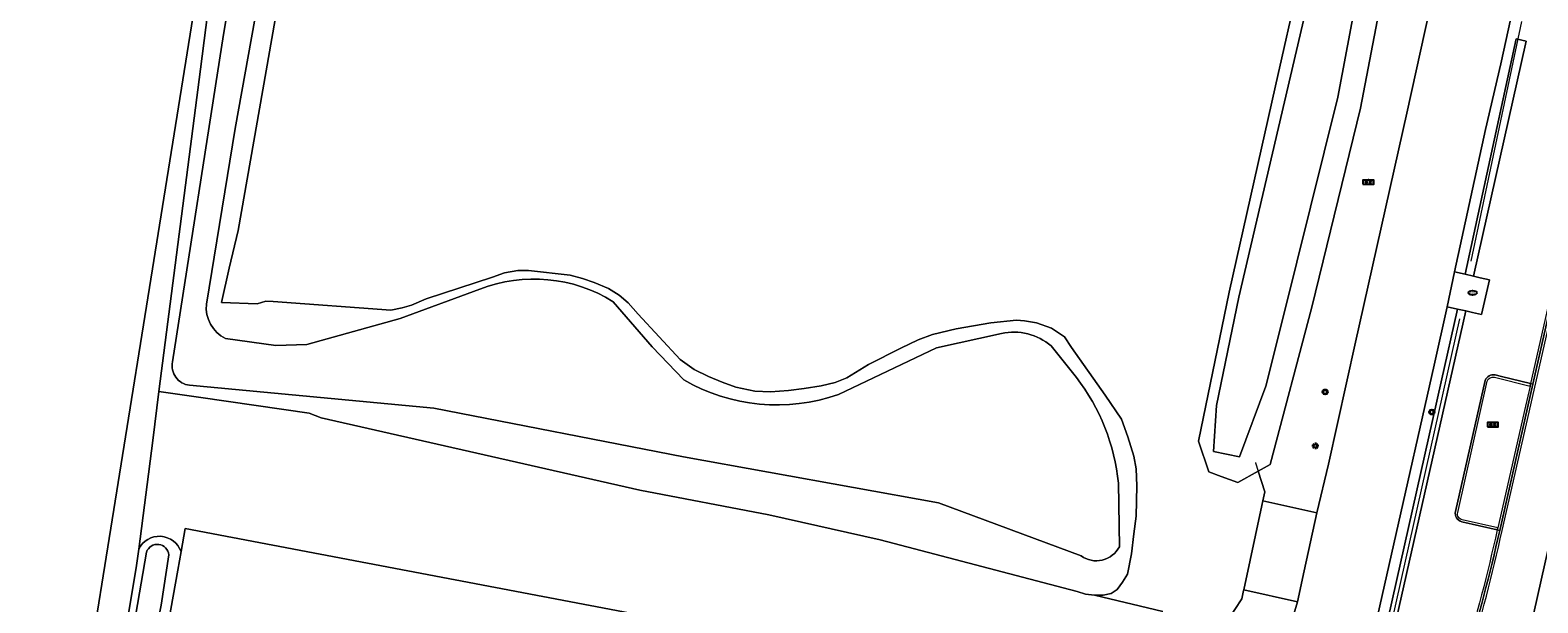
# Model space of a CAD drawing. Header units: metres. Extents: x 149984 to 156489, y 469398 to 478068.
# Tile 92 of 256: x 153676 to 153766, y 470665 to 470699. Entities that reach past the tile are written whole.
import ezdxf
from ezdxf.enums import TextEntityAlignment as Align

# ---------------------------------------------------------------- set-up
doc = ezdxf.new("R2010")
doc.units = ezdxf.units.M
doc.header["$LTSCALE"] = 0.75
for name, color, linetype, lineweight in [('B-WE-GR-GRAS-GV', 252, 'Continuous', 13), ('B-WE-GR-GROENVOORZIENING-GV', 252, 'Continuous', 18), ('B-WE-GR-HAAG-G', 252, 'GR-HAAG1-SO', 13), ('B-WE-IE-MEUBILAIR-S', 252, 'Continuous', 25), ('B-WE-IE-MEUBILAIR_WEGMEUBILAIR-GV', 252, 'Continuous', 18), ('B-WE-IE-TERREINAFSCHEIDING_KUNSTMATIG_HEKWERK_RASTER-G', 252, 'IE-TERREINAFSCHEIDING_KUNSTMATIG-SO', 18), ('B-WE-OG-TERREIN_ERF-GV', 252, 'Continuous', 18), ('B-WE-OG-TERREIN_OEVER-GV', 252, 'Continuous', 18), ('B-WE-OG-WATER-GV', 252, 'Continuous', 18), ('B-WE-OG-WATER_SLOOT-GV', 252, 'Continuous', 18), ('B-WE-RI-HWA_GOOT_LIJNGOOT-G', 252, 'Continuous', 18), ('B-WE-VH-GESLOTENVERHARDING-GV', 252, 'Continuous', 18), ('B-WE-VH-HALFVERHARDING-GV', 252, 'Continuous', 18), ('B-WE-VH-OPENVERHARDING-GV', 252, 'Continuous', 18)]:
    doc.layers.add(name, color=color, linetype=linetype, lineweight=lineweight)
doc.styles.add('NLCS-ISO', font='NLCS-ISO.ttf')
doc.linetypes.add('GR-HAAG1-SO', pattern='A,6,[176,NLCS.SHX,S=0.125,R=0,X=0,Y=0],-2', length=8)
doc.linetypes.add('IE-TERREINAFSCHEIDING_KUNSTMATIG-SO', pattern='A,4,[82,NLCS.SHX,S=0.75,R=90,X=0,Y=0],4,-2', length=10)

# ---------------------------------------------------------------- blocks, each defined once
blk = doc.blocks.new('SIE-MEUBILAIR_BORD_PLAATSNAAM-SO')
blk.add_lwpolyline([(-1.62, -0.62), (1.62, -0.62), (1.62, 0.62), (-1.62, 0.62)], close=True)
at = {"style": 'NLCS-ISO'}
blk.add_text('plaats', height=0.75, dxfattribs=at).set_placement((0, 0.1), align=Align.MIDDLE_CENTER)
blk = doc.blocks.new('SIE-MEUBILAIR_BORD_VERKEER-SO')
blk.add_lwpolyline([(-0.5625, -0.5625), (0.5625, -0.5625), (0.5625, 0.5625), (-0.5625, 0.5625)], close=True)
at = {"style": 'NLCS-ISO'}
blk.add_text('vb', height=0.75, dxfattribs=at).set_placement((0, 0), align=Align.MIDDLE_CENTER)
blk = doc.blocks.new('SIE-MEUBILAIR_PAAL_LICHTMAST-SO')
for points in [[(-0.62, 0), (-1, 0)], [(-0.71, 0.71), (-0.44, 0.44)], [(0, 1), (0, 0.62)], [(0.44, 0.44), (0.71, 0.71)], [(1, 0), (0.62, 0)], [(-0.71, -0.71), (-0.44, -0.44)], [(0, -0.62), (0, -1)], [(0.44, -0.44), (0.71, -0.71)]]:
    blk.add_lwpolyline(points)
blk.add_circle((0, 0), 0.5)
blk = doc.blocks.new('SIE-MEUBILAIR_PAAL_VERKEERSBORD-SO')
blk.add_circle((0, 0), 0.75)
at = {"style": 'NLCS-ISO'}
blk.add_text('vb', height=0.75, dxfattribs=at).set_placement((0, 0.07), align=Align.MIDDLE_CENTER)
blk = doc.blocks.new('SIE-MEUBILAIR_PUT_KOLK-SO')
blk.add_ellipse((0, 0), major_axis=(1.25, 0), ratio=0.54)
at = {"style": 'NLCS-ISO'}
blk.add_text('klk', height=0.75, dxfattribs=at).set_placement((0.03, 0), align=Align.MIDDLE_CENTER)

msp = doc.modelspace()

# ---------------------------------------------------------------- linework, layer by layer
at = {"layer": 'B-WE-GR-GRAS-GV', "flags": 128}
msp.add_lwpolyline([(153671.414, 470611.142), (153676.948, 470645.577), (153683.335, 470685.32), (153686.543, 470705.281), (153689.532, 470723.878), (153689.861, 470725.925), (153693.161, 470746.459), (153687.408, 470747.788), (153677.477, 470749.048), (153609.457, 470757.679)], dxfattribs=at)
msp.add_lwpolyline([(153684.963, 470667.95), (153684.764, 470666.841), (153677.551, 470626.603), (153668.347, 470577.744), (153667.316, 470571.244), (153667.235, 470569.817), (153667.329, 470569.308), (153667.496, 470568.793), (153668.82, 470566.94), (153674.214, 470566.246), (153679.296, 470565.593), (153680.014, 470565.501), (153689.029, 470564.341), (153697.709, 470563.302), (153697.84, 470564.08), (153706.239, 470613.999), (153707.345, 470620.577), (153709.206, 470631.635), (153711.768, 470646.866), (153714.607, 470663.738), (153685.211, 470669.334)], close=True, dxfattribs=at)
at = {"layer": 'B-WE-GR-GROENVOORZIENING-GV', "flags": 128}
for points in [[(153763.355, 470678.491), (153763.737, 470678.391), (153765.475, 470677.97), (153765.614, 470677.936), (153766.589, 470682.23), (153776.011, 470723.953), (153778.846, 470736.508), (153779.515, 470739.456), (153795.814, 470812.931), (153797.364, 470820.213)], [(153764.294, 470699.785), (153763.704, 470697.054), (153762.792, 470693.134), (153760.941, 470684.637), (153761.58, 470684.493), (153764.607, 470698.549), (153765.218, 470698.413), (153762.067, 470684.382), (153762.068, 470684.382), (153762.475, 470684.29), (153763.022, 470684.166), (153762.544, 470682.094), (153762.012, 470682.213), (153761.601, 470682.305), (153757.462, 470663.868)], [(153756.974, 470663.978), (153760.141, 470678.082), (153761.113, 470682.414), (153760.487, 470682.554), (153759.728, 470679.068), (153754.904, 470657.745)], [(153760.992, 470670.337), (153762.757, 470678.163)], [(153763.631, 470669.21), (153763.483, 470669.245), (153761.367, 470669.729)], [(153751.197, 470663.678), (153751.562, 470664.948), (153748.364, 470665.663), (153748.356, 470665.623), (153748.249, 470665.125), (153747.411, 470663.856), (153747.518, 470663.818), (153747.096, 470659.463)]]:
    msp.add_lwpolyline(points, dxfattribs=at)
for points in [[(153749.22, 470672.744), (153749.615, 470671.52), (153749.5, 470670.982), (153752.731, 470670.269), (153753.413, 470673.159), (153755.026, 470680.437), (153758.093, 470694.1), (153763.281, 470717.675), (153765.07, 470725.65), (153764.563, 470729.567), (153762.618, 470732.072), (153761.396, 470732.262), (153761.245, 470731.572), (153763.14, 470731.103), (153757.332, 470704.915), (153755.327, 470694.402), (153752.428, 470682.535), (153749.928, 470673.142)], [(153762.067, 470684.382), (153765.218, 470698.413), (153764.607, 470698.549), (153761.58, 470684.493)], [(153756.974, 470663.978), (153757.462, 470663.868), (153761.601, 470682.305), (153761.113, 470682.414), (153760.141, 470678.082)]]:
    msp.add_lwpolyline(points, close=True, dxfattribs=at)
at = {"layer": 'B-WE-GR-GROENVOORZIENING-GV'}
for points in [[(153762.757, 470678.163, -0.358298), (153763.355, 470678.491)], [(153761.367, 470669.729, -0.405997), (153760.992, 470670.337)], [(153761.59, 470661.482, 0.019785), (153763.631, 470669.21)]]:
    msp.add_lwpolyline(points, format="xyb", dxfattribs=at)
at = {"layer": 'B-WE-GR-HAAG-G', "flags": 128}
for points in [[(153761.937, 470685.277), (153764.95, 470699.576)], [(153761.24, 470681.84), (153757.218, 470663.923)]]:
    msp.add_lwpolyline(points, dxfattribs=at)
at = {"layer": 'B-WE-IE-MEUBILAIR_WEGMEUBILAIR-GV', "flags": 128}
for points in [[(153797.743, 470822.764), (153795.138, 470810.49), (153779.369, 470739.482), (153778.692, 470736.558), (153766.32, 470681.738), (153765.475, 470677.97), (153765.441, 470677.822), (153765.174, 470676.628), (153763.512, 470669.373), (153763.487, 470669.266), (153763.483, 470669.245)], [(153763.631, 470669.21), (153765.614, 470677.936), (153766.589, 470682.23), (153776.011, 470723.953), (153778.846, 470736.508), (153779.515, 470739.456), (153795.814, 470812.931), (153797.364, 470820.213)], [(153762.757, 470678.163), (153760.992, 470670.337)], [(153761.128, 470670.279), (153762.875, 470678.109)], [(153763.329, 470678.351), (153765.441, 470677.822), (153765.475, 470677.97), (153763.737, 470678.391), (153763.355, 470678.491)], [(153761.367, 470669.729), (153763.483, 470669.245), (153763.487, 470669.266), (153763.512, 470669.373), (153761.397, 470669.837)]]:
    msp.add_lwpolyline(points, dxfattribs=at)
at = {"layer": 'B-WE-IE-MEUBILAIR_WEGMEUBILAIR-GV'}
for points in [[(153763.355, 470678.491, 0.358298), (153762.757, 470678.163)], [(153762.875, 470678.109, -0.373886), (153763.329, 470678.351)], [(153760.992, 470670.337, 0.405997), (153761.367, 470669.729)], [(153761.397, 470669.837, -0.440497), (153761.128, 470670.279)], [(153763.483, 470669.245, -0.019094), (153761.47, 470661.525)], [(153761.59, 470661.482, 0.019785), (153763.631, 470669.21)]]:
    msp.add_lwpolyline(points, format="xyb", dxfattribs=at)
at = {"layer": 'B-WE-IE-TERREINAFSCHEIDING_KUNSTMATIG_HEKWERK_RASTER-G', "flags": 128}
for points in [[(153749.053, 470673.259), (153749.057, 470673.247)], [(153749.057, 470673.247), (153749.22, 470672.744)]]:
    msp.add_lwpolyline(points, dxfattribs=at)
at = {"layer": 'B-WE-OG-TERREIN_ERF-GV', "flags": 128}
msp.add_lwpolyline([(153686.116, 470696.744), (153689.609, 470723.961), (153689.532, 470723.878), (153686.543, 470705.281), (153683.335, 470685.32), (153676.948, 470645.577), (153671.414, 470611.142), (153669.807, 470601.144), (153670.505, 470602.306), (153673.863, 470616.86), (153682.295, 470666.971), (153682.439, 470668.092), (153683.272, 470674.585), (153683.646, 470677.5)], close=True, dxfattribs=at)
for points in [[(153748.364, 470665.663), (153749.44, 470670.703), (153749.5, 470670.982), (153749.615, 470671.52), (153749.22, 470672.744), (153748.006, 470672.061), (153747.007, 470672.431), (153746.284, 470672.699), (153745.665, 470674.538), (153747.499, 470683.436), (153750.247, 470695.748), (153753.082, 470708.26)], [(153690.58, 470699.7), (153688.38, 470687.11), (153687.83, 470684.87), (153687.37, 470682.82), (153689.5, 470682.73), (153690.02, 470682.89), (153690.46, 470682.88), (153697.48, 470682.36), (153698.16, 470682.49), (153698.72, 470682.66), (153699.59, 470683.03), (153703.55, 470684.32), (153704.26, 470684.58), (153705.05, 470684.72), (153705.69, 470684.73), (153708.18, 470684.44), (153708.92, 470684.25), (153709.6, 470684.01), (153710.47, 470683.65), (153711.1, 470683.25), (153711.63, 470682.79), (153712.23, 470682.12), (153714.73, 470679.41), (153715.57, 470678.81), (153716.42, 470678.4), (153717.25, 470678.06), (153718.07, 470677.76), (153719.19, 470677.52), (153720.13, 470677.49), (153721.21, 470677.56), (153722.13, 470677.67), (153723.16, 470677.83), (153723.98, 470678.04), (153724.69, 470678.31), (153725.98, 470679.12), (153727.9, 470680.09), (153728.93, 470680.58), (153729.79, 470680.9), (153731.21, 470681.24), (153733.28, 470681.6), (153734.8, 470681.75), (153735.28, 470681.72), (153735.99, 470681.59), (153736.89, 470681.27), (153737.67, 470680.76), (153738.08, 470680.13), (153740.1, 470677.29), (153741.07, 470675.85), (153741.44, 470674.79), (153741.81, 470673.65), (153741.94, 470672.89), (153741.99, 470671.87), (153741.94, 470670.07), (153741.8, 470669), (153741.67, 470667.81), (153741.42, 470666.61), (153741.12, 470666.13), (153740.81, 470665.68), (153740.46, 470665.44), (153739.98, 470665.35), (153739.46, 470665.35), (153743.533, 470664.382)], [(153743.533, 470664.382), (153739.46, 470665.35), (153738.92, 470665.41), (153738.43, 470665.57), (153726.67, 470668.64), (153720.03, 470670.14), (153712.33, 470671.62), (153693.33, 470675.92), (153692.6, 470676.21), (153686.141, 470677.141), (153683.646, 470677.5), (153683.272, 470674.585), (153682.439, 470668.092)], [(153684.963, 470667.95), (153685.211, 470669.334), (153714.607, 470663.738)], [(153747.411, 470663.856), (153748.249, 470665.125), (153748.356, 470665.623), (153748.364, 470665.663)]]:
    msp.add_lwpolyline(points, dxfattribs=at)
at = {"layer": 'B-WE-OG-TERREIN_ERF-GV'}
msp.add_lwpolyline([(153682.439, 470668.092, -0.664109), (153684.963, 470667.95)], format="xyb", dxfattribs=at)
at = {"layer": 'B-WE-OG-TERREIN_OEVER-GV', "flags": 128}
for points in [[(153759.404, 470732.027), (153759.187, 470732.033), (153758.859, 470732.16), (153757.639, 470728.527), (153753.082, 470708.26), (153750.247, 470695.748), (153747.499, 470683.436), (153745.665, 470674.538), (153746.284, 470672.699), (153747.007, 470672.431), (153748.006, 470672.061), (153749.22, 470672.744), (153749.928, 470673.142), (153752.428, 470682.535), (153755.327, 470694.402), (153757.332, 470704.915), (153763.14, 470731.103), (153761.245, 470731.572)], [(153749.684, 470677.822), (153748.098, 470673.604), (153746.555, 470673.914), (153746.73, 470676.673), (153748.074, 470683.131), (153753.882, 470707.996), (153758.367, 470728.281), (153760.72, 470727.957), (153755.897, 470705.331), (153753.971, 470695.068), (153750.716, 470681.937)]]:
    msp.add_lwpolyline(points, close=True, dxfattribs=at)
for points in [[(153689.609, 470723.961), (153686.116, 470696.744), (153683.646, 470677.5), (153686.141, 470677.141), (153692.6, 470676.21), (153693.33, 470675.92), (153712.33, 470671.62), (153720.03, 470670.14), (153726.67, 470668.64), (153738.43, 470665.57), (153738.92, 470665.41), (153739.46, 470665.35), (153739.98, 470665.35), (153740.46, 470665.44), (153740.81, 470665.68), (153741.12, 470666.13), (153741.42, 470666.61), (153741.67, 470667.81), (153741.8, 470669), (153741.94, 470670.07), (153741.99, 470671.87), (153741.94, 470672.89), (153741.81, 470673.65), (153741.44, 470674.79), (153741.07, 470675.85), (153740.1, 470677.29), (153738.08, 470680.13), (153737.67, 470680.76), (153736.89, 470681.27), (153735.99, 470681.59), (153735.28, 470681.72), (153734.8, 470681.75), (153733.28, 470681.6), (153731.21, 470681.24), (153729.79, 470680.9), (153728.93, 470680.58), (153727.9, 470680.09), (153725.98, 470679.12), (153724.69, 470678.31), (153723.98, 470678.04), (153723.16, 470677.83), (153722.13, 470677.67), (153721.21, 470677.56), (153720.13, 470677.49), (153719.19, 470677.52), (153718.07, 470677.76), (153717.25, 470678.06), (153716.42, 470678.4), (153715.57, 470678.81), (153714.73, 470679.41), (153712.23, 470682.12), (153711.63, 470682.79), (153711.1, 470683.25), (153710.47, 470683.65), (153709.6, 470684.01), (153708.92, 470684.25), (153708.18, 470684.44), (153705.69, 470684.73), (153705.05, 470684.72), (153704.26, 470684.58), (153703.55, 470684.32), (153699.59, 470683.03), (153698.72, 470682.66), (153698.16, 470682.49), (153697.48, 470682.36), (153690.46, 470682.88), (153690.02, 470682.89), (153689.5, 470682.73), (153687.37, 470682.82), (153687.83, 470684.87), (153688.38, 470687.11), (153690.58, 470699.7)], [(153684.459, 470679.268), (153687.503, 470698.801), (153690.611, 470717.284), (153691.575, 470724.227)], [(153693.368, 470723.876), (153693.139, 470721.076), (153691.595, 470710.857), (153689.573, 470700.821), (153688.185, 470693.204), (153686.474, 470682.715)], [(153687.621, 470680.672), (153690.612, 470680.253), (153692.459, 470680.301), (153698.031, 470681.854), (153702.78, 470683.599)], [(153710.746, 470682.856), (153713.064, 470680.165), (153714.957, 470678.199)], [(153724.184, 470677.326), (153730.04, 470680.099), (153733.906, 470680.959)], [(153736.867, 470680.22), (153738.374, 470678.342)], [(153738.655, 470667.695), (153730.157, 470670.864), (153714.929, 470673.598), (153700.042, 470676.504), (153685.466, 470677.873)], [(153740.89, 470672.026), (153740.941, 470668.235)], [(153682.439, 470668.092), (153682.295, 470666.971), (153673.863, 470616.86), (153670.505, 470602.306), (153669.807, 470601.144), (153668.327, 470591.935), (153666.85, 470582.741), (153664.578, 470568.614), (153665.273, 470568.796), (153665.298, 470568.802), (153665.673, 470570.604), (153667.299, 470578.809), (153668.528, 470586.695), (153670.181, 470595.744), (153672.891, 470609.904), (153674.436, 470618.159), (153675.697, 470626.126), (153677.259, 470635.415), (153678.759, 470643.914), (153680.457, 470653.69), (153682.902, 470667.914)], [(153684.231, 470667.748), (153683.781, 470664.749), (153682.593, 470658.7), (153681.771, 470654.909), (153680.904, 470650.323), (153679.906, 470644.342), (153678.912, 470638.403), (153677.751, 470631.438), (153676.396, 470623.95), (153675.565, 470618.868)], [(153684.764, 470666.841), (153684.963, 470667.95)], [(153668.347, 470577.744), (153677.551, 470626.603), (153684.764, 470666.841)]]:
    msp.add_lwpolyline(points, dxfattribs=at)
at = {"layer": 'B-WE-OG-TERREIN_OEVER-GV'}
for points in [[(153702.78, 470683.599, -0.237426), (153710.746, 470682.856)], [(153686.474, 470682.715, 0.319291), (153687.621, 470680.672)], [(153733.906, 470680.959, -0.238656), (153736.867, 470680.22)], [(153685.466, 470677.873, -0.443368), (153684.459, 470679.268)], [(153714.957, 470678.199, 0.220788), (153724.184, 470677.326)], [(153738.374, 470678.342, -0.139354), (153740.89, 470672.026)], [(153684.963, 470667.95, 0.664109), (153682.439, 470668.092)], [(153682.902, 470667.914, -0.818214), (153684.231, 470667.748)], [(153740.941, 470668.235, -0.460777), (153738.655, 470667.695)]]:
    msp.add_lwpolyline(points, format="xyb", dxfattribs=at)
at = {"layer": 'B-WE-OG-WATER-GV', "flags": 128}
msp.add_lwpolyline([(153758.367, 470728.281), (153753.882, 470707.996), (153748.074, 470683.131), (153746.73, 470676.673), (153746.555, 470673.914), (153748.098, 470673.604), (153749.684, 470677.822), (153750.716, 470681.937), (153753.971, 470695.068), (153755.897, 470705.331), (153760.72, 470727.957)], close=True, dxfattribs=at)
at = {"layer": 'B-WE-OG-WATER_SLOOT-GV', "flags": 128}
for points in [[(153691.575, 470724.227), (153690.611, 470717.284), (153687.503, 470698.801), (153684.459, 470679.268)], [(153686.474, 470682.715), (153688.185, 470693.204), (153689.573, 470700.821), (153691.595, 470710.857), (153693.139, 470721.076), (153693.368, 470723.876)], [(153702.78, 470683.599), (153698.031, 470681.854), (153692.459, 470680.301), (153690.612, 470680.253), (153687.621, 470680.672)], [(153714.957, 470678.199), (153713.064, 470680.165), (153710.746, 470682.856)], [(153733.906, 470680.959), (153730.04, 470680.099), (153724.184, 470677.326)], [(153738.374, 470678.342), (153736.867, 470680.22)], [(153685.466, 470677.873), (153700.042, 470676.504), (153714.929, 470673.598), (153730.157, 470670.864), (153738.655, 470667.695)], [(153740.941, 470668.235), (153740.89, 470672.026)], [(153675.565, 470618.868), (153676.396, 470623.95), (153677.751, 470631.438), (153678.912, 470638.403), (153679.906, 470644.342), (153680.904, 470650.323), (153681.771, 470654.909), (153682.593, 470658.7), (153683.781, 470664.749), (153684.231, 470667.748)], [(153682.902, 470667.914), (153680.457, 470653.69), (153678.759, 470643.914), (153677.259, 470635.415), (153675.697, 470626.126)]]:
    msp.add_lwpolyline(points, dxfattribs=at)
at = {"layer": 'B-WE-OG-WATER_SLOOT-GV'}
for points in [[(153710.746, 470682.856, 0.237426), (153702.78, 470683.599)], [(153687.621, 470680.672, -0.319291), (153686.474, 470682.715)], [(153736.867, 470680.22, 0.238656), (153733.906, 470680.959)], [(153684.459, 470679.268, 0.443368), (153685.466, 470677.873)], [(153724.184, 470677.326, -0.220788), (153714.957, 470678.199)], [(153740.89, 470672.026, 0.139354), (153738.374, 470678.342)], [(153684.231, 470667.748, 0.818214), (153682.902, 470667.914)], [(153738.655, 470667.695, 0.460777), (153740.941, 470668.235)]]:
    msp.add_lwpolyline(points, format="xyb", dxfattribs=at)
at = {"layer": 'B-WE-RI-HWA_GOOT_LIJNGOOT-G', "flags": 128}
msp.add_lwpolyline([(153763.768, 470669.201), (153765.491, 470676.698), (153766.719, 470682.136), (153778.998, 470736.498), (153779.649, 470739.434), (153795.959, 470812.874), (153798.12, 470823.013), (153800.62, 470834.73), (153804.519, 470853.424), (153805.195, 470856.532), (153808.79, 470873.719), (153811.78, 470888.35), (153812.42, 470891.442), (153814.515, 470901.751), (153815.517, 470906.799), (153819.78, 470928.664), (153821.884, 470939.753), (153824.947, 470956.074), (153828.346, 470975.012), (153828.729, 470977.389), (153828.735, 470977.535)], dxfattribs=at)
at = {"layer": 'B-WE-RI-HWA_GOOT_LIJNGOOT-G'}
msp.add_lwpolyline([(153761.738, 470661.431, 0.02217), (153763.768, 470669.201)], format="xyb", dxfattribs=at)
at = {"layer": 'B-WE-VH-GESLOTENVERHARDING-GV', "flags": 128}
for points in [[(153757.578, 470625.218), (153757.909, 470626.664), (153757.19, 470626.942), (153756.716, 470627.569), (153756.668, 470628.354), (153758.38, 470635.478), (153758.921, 470637.752), (153759.476, 470640.086), (153759.658, 470640.93), (153760.022, 470641.588), (153760.682, 470642.027), (153761.328, 470642.086), (153764.196, 470655.594), (153763.734, 470655.699), (153778.909, 470723.305), (153776.157, 470723.92), (153776.011, 470723.953), (153766.589, 470682.23), (153765.614, 470677.936), (153763.631, 470669.21)], [(153763.281, 470717.675), (153758.093, 470694.1), (153755.026, 470680.437), (153753.413, 470673.159), (153752.731, 470670.269), (153751.959, 470666.803), (153751.562, 470664.948), (153751.197, 470663.678)], [(153748.341, 470649.037), (153749.984, 470649.95), (153752.005, 470651.794), (153753.774, 470654.514), (153754.904, 470657.745), (153759.728, 470679.068), (153760.487, 470682.554), (153760.941, 470684.637), (153762.792, 470693.134), (153763.704, 470697.054), (153764.294, 470699.785)]]:
    msp.add_lwpolyline(points, dxfattribs=at)
at = {"layer": 'B-WE-VH-GESLOTENVERHARDING-GV'}
msp.add_lwpolyline([(153763.631, 470669.21, -0.019785), (153761.59, 470661.482)], format="xyb", dxfattribs=at)
at = {"layer": 'B-WE-VH-HALFVERHARDING-GV', "flags": 128}
msp.add_lwpolyline([(153749.5, 470670.982), (153749.44, 470670.703), (153748.364, 470665.663), (153751.562, 470664.948), (153751.959, 470666.803), (153752.731, 470670.269)], close=True, dxfattribs=at)
at = {"layer": 'B-WE-VH-OPENVERHARDING-GV', "flags": 128}
for points in [[(153779.748, 470723.118), (153778.909, 470723.305), (153763.734, 470655.699), (153764.196, 470655.594), (153764.657, 470655.489)], [(153760.941, 470684.637), (153760.487, 470682.554), (153761.113, 470682.414), (153761.601, 470682.305), (153762.012, 470682.213), (153762.544, 470682.094), (153763.022, 470684.166), (153762.475, 470684.29), (153762.068, 470684.382), (153762.067, 470684.382), (153761.58, 470684.493)]]:
    msp.add_lwpolyline(points, close=True, dxfattribs=at)
for points in [[(153762.757, 470678.163), (153760.992, 470670.337)], [(153763.483, 470669.245), (153763.631, 470669.21), (153765.614, 470677.936), (153765.475, 470677.97), (153763.737, 470678.391), (153763.355, 470678.491)], [(153761.367, 470669.729), (153763.483, 470669.245)]]:
    msp.add_lwpolyline(points, dxfattribs=at)
at = {"layer": 'B-WE-VH-OPENVERHARDING-GV'}
for points in [[(153763.355, 470678.491, 0.358298), (153762.757, 470678.163)], [(153760.992, 470670.337, 0.405997), (153761.367, 470669.729)]]:
    msp.add_lwpolyline(points, format="xyb", dxfattribs=at)

# ---------------------------------------------------------------- block references
at = {"layer": 'B-WE-IE-MEUBILAIR-S', "xscale": 0.2, "yscale": 0.2, "zscale": 0.2}
for name, p in [('SIE-MEUBILAIR_BORD_PLAATSNAAM-SO', (153755.794, 470689.994)), ('SIE-MEUBILAIR_PAAL_VERKEERSBORD-SO', (153755.794, 470689.994)), ('SIE-MEUBILAIR_BORD_VERKEER-SO', (153755.794, 470689.994)), ('SIE-MEUBILAIR_PUT_KOLK-SO', (153762.01, 470683.393)), ('SIE-MEUBILAIR_PAAL_VERKEERSBORD-SO', (153753.218, 470677.473)), ('SIE-MEUBILAIR_BORD_VERKEER-SO', (153753.218, 470677.473)), ('SIE-MEUBILAIR_PAAL_VERKEERSBORD-SO', (153759.582, 470676.274)), ('SIE-MEUBILAIR_BORD_VERKEER-SO', (153759.581, 470676.274)), ('SIE-MEUBILAIR_BORD_PLAATSNAAM-SO', (153763.222, 470675.517)), ('SIE-MEUBILAIR_PAAL_VERKEERSBORD-SO', (153763.221, 470675.522)), ('SIE-MEUBILAIR_BORD_VERKEER-SO', (153763.221, 470675.522)), ('SIE-MEUBILAIR_PAAL_LICHTMAST-SO', (153752.632, 470674.255))]:
    msp.add_blockref(name, p, dxfattribs=at)

doc.saveas('drawing.dxf')
